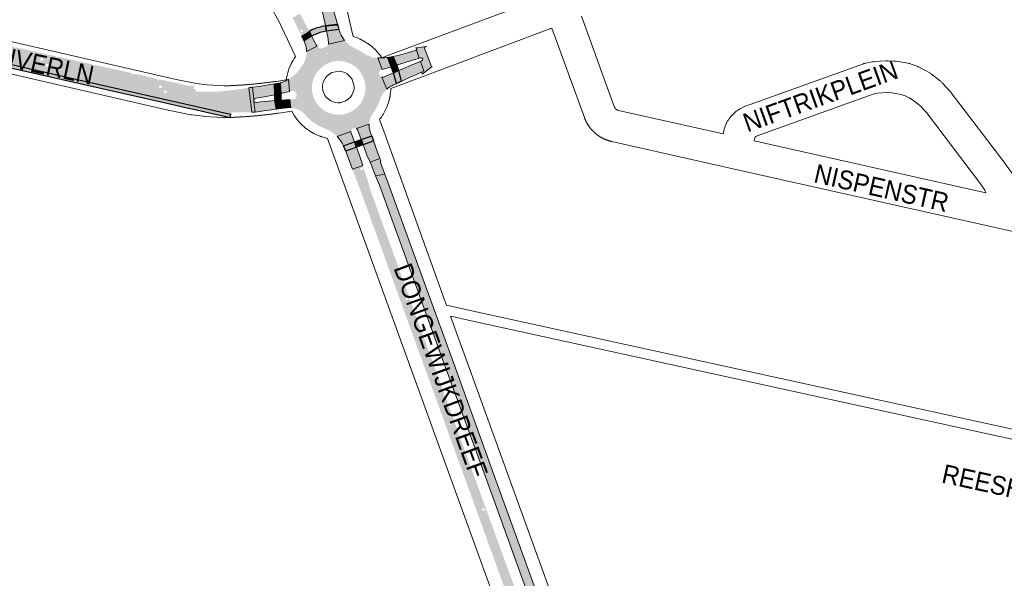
# Paper-space layout 'Layout1' of a CAD drawing. Header units: metres. Extents: x 123097 to 144122, y 392739 to 407589.
# Tile 56 of 256: x 127243 to 127646, y 399309 to 399538. Entities that reach past the tile are written whole.
import ezdxf
from ezdxf.enums import TextEntityAlignment as Align

# ---------------------------------------------------------------- set-up
doc = ezdxf.new("R2010")
doc.units = ezdxf.units.M
doc.header["$MEASUREMENT"] = 0
for name, color, linetype, lineweight in [('gs-anno-wegen algemeen tekst', 7, 'Continuous', 0), ('gs-knt-aanvullende hoofdweg', 7, 'Continuous', 0), ('gs-knt-paden', 7, 'Continuous', 0), ('gs-knt-wegen algemeen', 7, 'Continuous', 0), ('ir-ARC-asfalt-hoofdwegen-te inspecteren', 5, 'Continuous', 0), ('ir-ARC-fietspaden naastliggend- te inspecteren', 1, 'Continuous', 0)]:
    doc.layers.add(name, color=color, linetype=linetype, lineweight=lineweight)
doc.styles.add('Style-Arial', font='arial.ttf')

psp = doc.layouts.get("Layout1")

# ---------------------------------------------------------------- hatches: boundary and pattern name
at = {"layer": 'ir-ARC-asfalt-hoofdwegen-te inspecteren', "linetype": 'Continuous', "lineweight": 13, "extrusion": (0, 0, -1)}
for points in [[(-127368.467, 399535.407), (-127368.173, 399536.763), (-127367.366, 399540.33), (-127366.939, 399542.496), (-127371.289, 399543.535), (-127371.767, 399541.608), (-127372.846, 399537.887), (-127373.363, 399535.979)], [(-127402.08, 399524.273), (-127405.59, 399525.379), (-127405.724, 399525.454), (-127406.891, 399522.066), (-127403.231, 399520.995), (-127399.38, 399519.816), (-127397.624, 399519.245), (-127396.092, 399522.746), (-127398.21, 399523.19)], [(-127394.021, 399522.359), (-127395.403, 399518.549), (-127391.701, 399517.44), (-127389.94, 399522.177), (-127392.742, 399522.237), (-127393.789, 399522.316)], [(-127403.862, 399519.304), (-127407.334, 399520.799), (-127408.699, 399516.92), (-127407.513, 399516.284), (-127405.311, 399515.282), (-127401.615, 399513.572), (-127399.53, 399512.579), (-127398.368, 399516.991), (-127400.211, 399517.743)], [(-127337.504, 399510.026), (-127338.246, 399510.136), (-127338.246, 399510.137), (-127338.648, 399510.195), (-127339.14, 399505.07), (-127339.087, 399504.896), (-127339.067, 399504.715), (-127339.122, 399504.552), (-127339.204, 399504.401), (-127339.626, 399500.002), (-127338.344, 399499.933), (-127337.042, 399509.963), (-127337.504, 399510.03)], [(-127353.931, 399505.222), (-127354.276, 399501.814), (-127353.562, 399501.833), (-127352.849, 399501.795), (-127350.481, 399501.545), (-127350.205, 399504.966)], [(-127389.809, 399483.656), (-127390.78, 399480.97), (-127386.717, 399479.483), (-127385.462, 399482.441), (-127384.284, 399485.525), (-127383.865, 399486.614), (-127387.878, 399488.08), (-127388.149, 399488.251)], [(-127381.153, 399485.611), (-127381.538, 399484.513), (-127382.688, 399481.385), (-127383.708, 399478.202), (-127379.518, 399476.688), (-127378.467, 399479.528), (-127376.959, 399483.592), (-127376.803, 399483.966)], [(-127386.717, 399479.483), (-127390.78, 399480.97), (-127391.153, 399479.939), (-127391.199, 399479.811), (-127390.935, 399479.716), (-127392.78, 399474.585), (-127389.025, 399473.895), (-127387.126, 399478.493)]]:
    psp.add_hatch(color=5, dxfattribs=at).paths.add_polyline_path(points, flags=0)
at = {"layer": 'ir-ARC-asfalt-hoofdwegen-te inspecteren', "linetype": 'Continuous', "lineweight": 13}
h = psp.add_hatch(color=5, dxfattribs=at)
h.paths.add_polyline_path([(127330.661, 399499.945, 0.4326718), (127330.145, 399499.414), (127330.081, 399499.058), (127267.556, 399513.193), (127226.696, 399522.568), (127178.131, 399533.54), (127176.624, 399539.588), (127180.156, 399538.825), (127232.214, 399526.901), (127292.3, 399513.334), (127304.354, 399510.795), (127310.826, 399509.737), (127314.195, 399509.441), (127314.688, 399509.428), (127315.304, 399509.412), (127315.316, 399509.214, 0.2869852), (127315.281, 399508.675, 0.2856238), (127315.749, 399508.406, 0.0390853), (127329.129, 399508.817), (127329.13, 399508.813), (127329.872, 399508.919), (127329.872, 399508.921), (127337.042, 399509.963), (127338.344, 399499.933), (127338.282, 399499.93), (127338.281, 399499.936), (127337.907, 399499.91), (127337.338, 399499.877), (127335.191, 399499.859)])
h.paths.add_polyline_path([(127301.27, 399509.82), (127300.295, 399510.041), (127300.516, 399511.016), (127301.491, 399510.795)], flags=16)
h.paths.add_polyline_path([(127201.773, 399532.265), (127200.8, 399532.496), (127201.031, 399533.469), (127202.004, 399533.238)], flags=16)
h.paths.add_polyline_path([(127206.51, 399529.15), (127205.529, 399529.347), (127205.726, 399530.328), (127206.707, 399530.131)], flags=16)
h.paths.add_polyline_path([(127252.7, 399520.932), (127251.725, 399521.153), (127251.946, 399522.128), (127252.921, 399521.907)], flags=16)
h.paths.add_polyline_path([(127254.872, 399518.518), (127253.897, 399518.739), (127254.118, 399519.714), (127255.093, 399519.493)], flags=16)
h.paths.add_polyline_path([(127303.286, 399507.727), (127302.311, 399507.948), (127302.532, 399508.923), (127303.507, 399508.702)], flags=16)
h.paths.add_polyline_path([(127235.78, 399523.048), (127235.348, 399523.402), (127235.891, 399523.535), (127236.323, 399523.181)], flags=16)
at = {"layer": 'ir-ARC-asfalt-hoofdwegen-te inspecteren', "linetype": 'Continuous', "lineweight": 13, "extrusion": (0, 0, -1)}
h = psp.add_hatch(color=5, dxfattribs=at)
h.paths.add_polyline_path([(-127358.769, 399531.136), (-127361.784, 399533.112), (-127361.155, 399534.323), (-127359.583, 399537.405), (-127358.062, 399540.273), (-127354.999, 399538.673), (-127356.518, 399535.626), (-127357.916, 399532.867)])
h.paths.add_polyline_path([(-127359.319, 399532.817), (-127359.319, 399533.817), (-127358.319, 399533.817), (-127358.319, 399532.817)], flags=16)
at = {"layer": 'ir-ARC-asfalt-hoofdwegen-te inspecteren', "linetype": 'Continuous', "lineweight": 13}
for points in [[(127360.771, 399524.85, 0.0843505), (127360.145, 399528.023), (127359.733, 399529.026), (127359.698, 399529.173), (127362.815, 399531.038), (127364.193, 399528.393), (127364.709, 399527.531), (127365.055, 399527.018)], [(127369.756, 399528.548, 0.0322898), (127368.93, 399533.15), (127373.989, 399533.836), (127374.551, 399532.314, 0.0710148), (127376.326, 399529.391), (127369.676, 399527.789, 0.1054799)], [(127408.003, 399515.505, 0.8773298), (127407.513, 399516.284), (127408.699, 399516.92), (127407.334, 399520.799), (127407.737, 399520.972, 0.3080678), (127408.319, 399521.835, 0.3130404), (127407.264, 399522.175), (127406.891, 399522.066), (127405.724, 399525.454, 0.7394746), (127405.385, 399526.321), (127409.949, 399526.811), (127408.85, 399526.451), (127411.934, 399518.629), (127412.183, 399518.728)], [(127396.321, 399511.176, 0.0788407), (127393.565, 399509.355), (127391.604, 399514.383, 0.1680048), (127392.526, 399514.518), (127396.286, 399516.152), (127397.594, 399511.715), (127397.437, 399511.645)], [(127339.913, 399505.678, 0.2639107), (127339.14, 399505.07), (127338.648, 399510.195), (127341.127, 399510.562), (127347.629, 399511.526), (127347.691, 399507.075), (127346.358, 399506.792), (127341.893, 399506.002)], [(127351.005, 399512.3, 0.0407346), (127353.401, 399513.498), (127353.73, 399508.418), (127350.155, 399507.64), (127349.974, 399511.964)], [(127339.204, 399504.401, 0.2811523), (127340.138, 399503.964), (127342.13, 399504.176), (127346.571, 399504.6), (127347.781, 399504.74), (127348.439, 399501.224), (127342.321, 399500.328), (127340.643, 399500.098), (127339.626, 399500.002)], [(127473.173, 399252.731, 0.0605486), (127478.665, 399242.092), (127479.759, 399240.508), (127476.905, 399238.082), (127475.767, 399239.701, -0.0585091), (127469.371, 399252.782), (127458.87, 399281.909), (127434.352, 399349.521), (127417.511, 399395.891), (127401.813, 399439.247), (127390.591, 399470.111), (127389.025, 399473.895), (127392.78, 399474.585), (127394.626, 399469.455), (127405.161, 399440.435), (127420.996, 399397.097), (127437.662, 399350.838), (127458.446, 399293.615), (127459.888, 399289.578), (127471.728, 399256.621)]]:
    psp.add_hatch(color=5, dxfattribs=at).paths.add_polyline_path(points)
h = psp.add_hatch(color=5, dxfattribs=at)
h.paths.add_polyline_path([(127356.484, 399501.374, 0.0030635), (127356.381, 399501.408), (127356.104, 399501.5), (127356.102, 399501.493, 0.0528615), (127354.276, 399501.814), (127353.931, 399505.222), (127355.248, 399505.313, 0.4198003), (127356.7, 399506.888), (127356.558, 399507.555, 0.4343293), (127354.782, 399508.647), (127353.73, 399508.418), (127353.401, 399513.498, 0.0485397), (127355.956, 399515.407), (127356.213, 399515.63), (127356.206, 399515.639, 0.0602965), (127358.727, 399518.687), (127358.729, 399518.686), (127358.962, 399519.021, 0.1331831), (127360.729, 399523.701), (127360.738, 399523.701), (127360.757, 399524.047, 0.0039036), (127360.764, 399524.196), (127360.778, 399524.449), (127360.772, 399524.45, 0.0104703), (127360.771, 399524.85), (127365.055, 399527.018), (127365.148, 399526.88, 0.32246), (127367.188, 399526.149), (127368.652, 399526.681, 0.2166942), (127369.676, 399527.789), (127376.326, 399529.391, 0.0242005), (127377.103, 399528.531), (127377.096, 399528.524), (127377.306, 399528.332, 0.0793133), (127380.41, 399526.183, -0.053555), (127384.306, 399523.981, 0.0778625), (127387.27, 399522.593), (127387.267, 399522.58), (127387.997, 399522.408), (127387.997, 399522.409, 0.0463635), (127389.94, 399522.177), (127391.701, 399517.44), (127391.406, 399517.352, 0.3952346), (127390.451, 399515.578), (127390.622, 399515.101, 0.2245881), (127391.604, 399514.383), (127393.565, 399509.355, 0.0189415), (127392.999, 399508.795), (127392.995, 399508.799), (127392.499, 399508.235), (127392.506, 399508.23, 0.0897636), (127390.701, 399504.948, -0.0348), (127389.583, 399502.23), (127389.321, 399501.725), (127389.324, 399501.724, -0.035411), (127387.742, 399499.186, 0.0676183), (127386.769, 399497.219), (127386.757, 399497.223), (127386.655, 399496.85, 0.0046786), (127386.615, 399496.703), (127386.559, 399496.499), (127386.563, 399496.498, 0.0444154), (127386.357, 399495.068), (127381.181, 399493.282, 0.6080545), (127378.88, 399492.021), (127373.278, 399489.981, 0.0142174), (127372.702, 399490.536), (127372.705, 399490.54), (127372.513, 399490.706, 0.0036795), (127372.356, 399490.841), (127372.137, 399491.03), (127372.134, 399491.027, 0.0812239), (127368.199, 399493.297, -0.0556052), (127364.409, 399495.206), (127364.088, 399495.422), (127364.087, 399495.421, -0.0631713), (127360.479, 399498.612, 0.1307174), (127356.813, 399501.256), (127356.816, 399501.264)])
h.paths.add_polyline_path([(127369.094, 399523.623), (127368.54, 399523.703), (127368.937, 399524.097), (127369.49, 399524.017)], flags=16)
h.paths.add_polyline_path([(127377.371, 399499.505), (127378.597, 399500, 0.3691205), (127384.413, 399513.03, 0.4377497), (127369.985, 399520.222, 0.3358452), (127362.944, 399508.846, 0.2631603), (127369.108, 399500, 0.1529922), (127375.591, 399499.062), (127376.559, 399499.14), (127376.549, 399499.261, 0.0195725)], flags=16)
at = {"layer": 'ir-ARC-asfalt-hoofdwegen-te inspecteren', "linetype": 'Continuous', "lineweight": 13, "extrusion": (0, 0, -1)}
for points in [[(-127381.181, 399493.282), (-127386.357, 399495.068, -0.1000396), (-127386.825, 399491.869), (-127387.348, 399490.456), (-127387.405, 399490.3), (-127387.143, 399490.134), (-127383.086, 399488.775), (-127381.761, 399492.518, -0.1680608)], [(-127373.278, 399489.981), (-127378.88, 399492.021), (-127378.902, 399491.801), (-127378.956, 399491.586), (-127380.352, 399487.839), (-127375.86, 399486.233), (-127375.787, 399486.407), (-127375.327, 399487.314, -0.0602419)]]:
    psp.add_hatch(color=5, dxfattribs=at).paths.add_polyline_path(points)
at = {"layer": 'ir-ARC-asfalt-hoofdwegen-te inspecteren', "linetype": 'Continuous', "lineweight": 13}
h = psp.add_hatch(color=5, dxfattribs=at)
h.paths.add_polyline_path([(127466.128, 399250.27, 0.0197477), (127467.975, 399245.746), (127467.97, 399245.744), (127468.134, 399245.399, 0.0292841), (127471.554, 399239.014), (127472.731, 399237.235), (127473.872, 399235.527), (127470.632, 399232.737), (127469.227, 399234.863), (127468.843, 399235.425, -0.0506132), (127462.609, 399247.759), (127448.329, 399287.194), (127448.33, 399287.195), (127448.074, 399287.899), (127448.073, 399287.899), (127443.058, 399301.749), (127443.058, 399301.75), (127442.93, 399302.102), (127437.636, 399316.662), (127426.884, 399346.372), (127426.884, 399346.373), (127426.756, 399346.725), (127415.635, 399377.395), (127415.635, 399377.396), (127415.507, 399377.748), (127410.01, 399392.875), (127410.012, 399392.876), (127409.756, 399393.58), (127409.754, 399393.58), (127404.718, 399407.44), (127404.718, 399407.44), (127404.59, 399407.792), (127393.968, 399437.132), (127393.968, 399437.133), (127393.84, 399437.485), (127382.619, 399468.411), (127379.699, 399476.205), (127379.518, 399476.688), (127383.708, 399478.202), (127385.403, 399473.089), (127385.622, 399472.419), (127386.82, 399468.194), (127392.275, 399453.224), (127413.444, 399394.724), (127450.943, 399291.495), (127451.147, 399291.578), (127457.19, 399274.765), (127457.189, 399274.764), (127457.317, 399274.412), (127462.809, 399259.294), (127462.808, 399259.294), (127462.937, 399258.942)])
h.paths.add_polyline_path([(127464.747, 399247.434), (127464.747, 399248.434), (127465.747, 399248.434), (127465.747, 399247.434)], flags=16)
h.paths.add_polyline_path([(127448.76, 399292.01), (127448.76, 399293.01), (127449.76, 399293.01), (127449.76, 399292.01)], flags=16)
h.paths.add_polyline_path([(127382.808, 399476.241), (127382.808, 399477.241), (127383.808, 399477.241), (127383.808, 399476.241)], flags=16)
h.paths.add_polyline_path([(127401.456, 399423.259), (127401.456, 399424.259), (127402.456, 399424.259), (127402.456, 399423.259)], flags=16)
h.paths.add_polyline_path([(127419.138, 399372.048), (127419.138, 399373.048), (127420.138, 399373.048), (127420.138, 399372.048)], flags=16)
h.paths.add_polyline_path([(127432.666, 399336.731), (127432.666, 399337.731), (127433.666, 399337.731), (127433.666, 399336.731)], flags=16)
at = {"layer": 'ir-ARC-fietspaden naastliggend- te inspecteren', "linetype": 'Continuous', "lineweight": 30}
h = psp.add_hatch(color=1, dxfattribs=at)
h.paths.add_polyline_path([(127311.891, 399510.945, 0.029278), (127313.973, 399510.784), (127313.973, 399510.784), (127314.001, 399510.784, 0.0084229), (127314.602, 399510.784), (127314.688, 399509.428), (127314.195, 399509.441), (127310.826, 399509.737), (127304.354, 399510.795), (127292.3, 399513.334), (127232.214, 399526.901), (127180.156, 399538.825), (127176.624, 399539.588), (127176.238, 399541.135), (127185.464, 399539.079), (127185.457, 399539.049), (127186.189, 399538.883), (127186.196, 399538.915), (127196.699, 399536.574), (127196.682, 399536.499), (127197.414, 399536.333), (127197.431, 399536.411), (127209.823, 399533.649), (127209.796, 399533.531), (127210.528, 399533.365), (127210.555, 399533.486), (127224.994, 399530.268), (127224.955, 399530.097), (127225.687, 399529.931), (127225.726, 399530.105), (127241.094, 399526.679), (127241.043, 399526.457), (127241.775, 399526.291), (127241.826, 399526.516), (127258.188, 399522.869), (127258.125, 399522.592), (127258.857, 399522.426), (127258.92, 399522.706), (127273.303, 399519.5), (127273.229, 399519.176), (127273.961, 399519.01), (127274.035, 399519.337), (127289.44, 399515.903), (127289.356, 399515.534), (127290.088, 399515.368), (127290.172, 399515.74), (127310.219, 399511.272)])
h.paths.add_polyline_path([(127300.296, 399513.038), (127299.564, 399513.204), (127299.653, 399513.594), (127300.384, 399513.428)], flags=16)
at = {"layer": 'ir-ARC-fietspaden naastliggend- te inspecteren', "linetype": 'Continuous', "lineweight": 30, "extrusion": (0, 0, -1)}
psp.add_hatch(color=1, dxfattribs=at).paths.add_polyline_path([(-127363.637, 399531.551), (-127362.815, 399531.038), (-127361.784, 399533.112), (-127363.211, 399533.917, 0.0578297), (-127368.467, 399535.407), (-127368.93, 399533.15, -0.0838613)])
for points in [[(-127373.363, 399535.979), (-127373.989, 399533.836), (-127368.93, 399533.15), (-127368.467, 399535.407), (-127368.472, 399535.408), (-127368.487, 399535.336), (-127373.216, 399535.747), (-127373.18, 399535.958)], [(-127300.715, 399504.212), (-127299.984, 399504.378), (-127299.982, 399504.37), (-127240.185, 399517.923), (-127240.185, 399517.923), (-127239.454, 399518.089), (-127239.454, 399518.089), (-127224.093, 399521.57), (-127224.093, 399521.573), (-127223.362, 399521.739), (-127223.361, 399521.736), (-127208.972, 399524.998), (-127208.972, 399524.998), (-127208.241, 399525.164), (-127208.241, 399525.163), (-127195.812, 399527.98), (-127195.815, 399527.992), (-127195.084, 399528.158), (-127195.081, 399528.146), (-127184.618, 399530.518), (-127184.619, 399530.523), (-127183.888, 399530.689), (-127183.886, 399530.683), (-127178.541, 399531.895), (-127178.131, 399533.54), (-127226.696, 399522.568), (-127267.556, 399513.193), (-127329.588, 399499.169), (-127329.262, 399497.733), (-127328.976, 399497.798), (-127328.977, 399497.802), (-127328.246, 399497.968), (-127328.245, 399497.964), (-127319.26, 399500), (-127313.839, 399501.229), (-127313.84, 399501.232), (-127313.109, 399501.398), (-127313.108, 399501.394), (-127300.713, 399504.204)], [(-127361.784, 399533.112), (-127362.815, 399531.038), (-127359.698, 399529.173), (-127358.769, 399531.136), (-127358.782, 399531.144), (-127358.799, 399531.109), (-127361.821, 399532.9), (-127361.731, 399533.077)], [(-127376.803, 399483.966), (-127375.86, 399486.233), (-127380.352, 399487.839), (-127381.153, 399485.611), (-127378.377, 399484.561), (-127376.83, 399484.162), (-127376.899, 399484.002)], [(-127387.878, 399488.08), (-127383.865, 399486.614), (-127383.086, 399488.775), (-127387.143, 399490.134), (-127387.405, 399490.3), (-127388.149, 399488.251)]]:
    psp.add_hatch(color=1, dxfattribs=at).paths.add_polyline_path(points, flags=0)

# ---------------------------------------------------------------- linework, layer by layer
at = {"layer": 'gs-knt-aanvullende hoofdweg', "color": 7, "linetype": 'Continuous', "flags": 128}
for points in [[(127352.422, 399513.184), (127352.547, 399514.021), (127352.633, 399514.496), (127352.725, 399514.923), (127352.796, 399515.222), (127352.956, 399515.865), (127353.034, 399516.138), (127353.044, 399516.176), (127353.157, 399516.564), (127353.163, 399516.582), (127353.54, 399517.71), (127354.288, 399519.494), (127354.313, 399519.542), (127354.329, 399519.575), (127354.369, 399519.658), (127354.444, 399519.818), (127354.486, 399519.897), (127354.515, 399519.956), (127354.554, 399520.026), (127354.606, 399520.124), (127355.196, 399521.202), (127355.655, 399521.904), (127355.66, 399521.911), (127355.937, 399522.352), (127356.017, 399522.48), (127356.106, 399522.615), (127356.166, 399522.708), (127356.193, 399522.746), (127356.223, 399522.791), (127356.248, 399522.824), (127353.916, 399527.684), (127349.325, 399537.252), (127343.931, 399547.139)], [(127376.479, 399545.292), (127378.581, 399536.153), (127379.776, 399530.953), (127381.534, 399530.355), (127382.501, 399529.936), (127382.54, 399529.919), (127382.581, 399529.903), (127382.712, 399529.842), (127382.868, 399529.773), (127383.239, 399529.604), (127384.871, 399528.706), (127385.7, 399528.168), (127385.754, 399528.135), (127385.828, 399528.084), (127385.903, 399528.036), (127386.004, 399527.963), (127386.104, 399527.894), (127386.418, 399527.669), (127387.289, 399526.986), (127387.711, 399526.636), (127387.869, 399526.501), (127388.498, 399525.935), (127388.542, 399525.893), (127388.585, 399525.856), (127388.681, 399525.762), (127388.793, 399525.657), (127388.84, 399525.607), (127388.887, 399525.561), (127388.972, 399525.468), (127389.073, 399525.363), (127389.212, 399525.21), (127389.249, 399525.168), (127389.902, 399524.445), (127390.108, 399524.207), (127390.828, 399523.339), (127390.99, 399523.136), (127391.008, 399523.112), (127391.032, 399523.081), (127391.224, 399522.816), (127391.24, 399522.794), (127391.272, 399522.744), (127391.406, 399522.542), (127391.47, 399522.438), (127391.59, 399522.248)], [(127372.72, 399503.92), (127373.585, 399503.849), (127374.131, 399503.869), (127374.173, 399503.872), (127374.215, 399503.875), (127374.255, 399503.879), (127374.76, 399503.938), (127376.388, 399504.432), (127376.595, 399504.526), (127376.993, 399504.736), (127377.278, 399504.922), (127378.674, 399506.15), (127379.23, 399506.899), (127379.723, 399507.873), (127380.047, 399508.917), (127380.18, 399509.93), (127380.186, 399510.074), (127380.164, 399510.647), (127380.093, 399511.173), (127380.004, 399511.567), (127380, 399511.583), (127379.458, 399513.218), (127379.342, 399513.459), (127379.145, 399513.795), (127379.053, 399513.947), (127378.866, 399514.21), (127378.241, 399514.93), (127377.398, 399515.623), (127376.451, 399516.163), (127375.424, 399516.537), (127374.232, 399516.754), (127374.15, 399516.758), (127371.074, 399516.172), (127369.669, 399515.294), (127369.217, 399514.92), (127369.202, 399514.906), (127369.197, 399514.902), (127368.491, 399514.079), (127367.93, 399513.143), (127367.534, 399512.126), (127367.315, 399511.058), (127367.279, 399509.966), (127367.39, 399509.154), (127367.417, 399508.955), (127367.45, 399508.809), (127367.755, 399507.843), (127368.253, 399506.872), (127368.907, 399505.999), (127369.7, 399505.249), (127370.606, 399504.642), (127371.603, 399504.197), (127372.637, 399503.932), (127372.714, 399503.921), (127372.717, 399503.921), (127372.72, 399503.92)], [(127395.235, 399509.711), (127395.227, 399509.509), (127395.223, 399509.385), (127395.216, 399509.284), (127395.207, 399509.087), (127395.191, 399508.935), (127395.185, 399508.845), (127395.129, 399508.322), (127395.125, 399508.229), (127395.095, 399508.006), (127395.095, 399508.002), (127395.028, 399507.383), (127394.962, 399506.91), (127394.903, 399506.57), (127394.882, 399506.41), (127394.855, 399506.287), (127394.81, 399506.028), (127394.796, 399505.956), (127394.787, 399505.903), (127394.768, 399505.814), (127394.742, 399505.681), (127394.714, 399505.568), (127394.696, 399505.489), (127394.682, 399505.438), (127394.658, 399505.338), (127394.483, 399504.619), (127394.266, 399503.895), (127394.163, 399503.547), (127393.928, 399502.87), (127393.747, 399502.421), (127393.733, 399502.387), (127393.626, 399502.12), (127393.587, 399502.031), (127393.224, 399501.176), (127392.375, 399499.549), (127392.062, 399499.041), (127391.981, 399498.915), (127391.913, 399498.806), (127391.876, 399498.753), (127391.84, 399498.697), (127391.388, 399498.002), (127390.77, 399497.191), (127390.59, 399496.958)], [(127369.321, 399489.264), (127368.553, 399489.435), (127368.048, 399489.566), (127366.985, 399489.881), (127366.916, 399489.904), (127366.848, 399489.923), (127366.72, 399489.968), (127366.589, 399490.011), (127366.519, 399490.038), (127366.449, 399490.062), (127366.324, 399490.114), (127366.25, 399490.144), (127366.243, 399490.147), (127366.2, 399490.162), (127364.547, 399490.857), (127363.714, 399491.274), (127363.598, 399491.333), (127363.518, 399491.371), (127363.463, 399491.402), (127363.397, 399491.435), (127363.229, 399491.531), (127363.147, 399491.577), (127363.088, 399491.611), (127362.917, 399491.71), (127361.368, 399492.699), (127360.511, 399493.337), (127360.478, 399493.361), (127360.21, 399493.573), (127360.178, 399493.6), (127360.148, 399493.624), (127359.909, 399493.819), (127358.552, 399495.06), (127357.969, 399495.674), (127357.84, 399495.81), (127357.817, 399495.833), (127357.757, 399495.897), (127357.553, 399496.127), (127357.535, 399496.149), (127357.307, 399496.413), (127356.183, 399497.868), (127355.763, 399498.493), (127355.67, 399498.63), (127355.609, 399498.719), (127355.585, 399498.757), (127355.567, 399498.784), (127355.554, 399498.803), (127355.436, 399498.995), (127355.384, 399499.078), (127355.382, 399499.083), (127355.36, 399499.121), (127355.188, 399499.415), (127354.691, 399500.356)], [(127390.59, 399496.958), (127392.862, 399490.671), (127417.259, 399423.163), (127418.065, 399420.937)], [(127457.091, 399247.199), (127371.652, 399482.835), (127369.321, 399489.264)], [(127419.684, 399416.465), (127478.056, 399255.24)]]:
    psp.add_lwpolyline(points, dxfattribs=at)
at = {"layer": 'gs-knt-paden', "color": 7, "linetype": 'Continuous', "flags": 128}
for points in [[(127418.065, 399420.937), (127426.518, 399419.079), (127541.858, 399393.733), (127691.533, 399361.052), (127727.111, 399353.096), (127727.182, 399353.078), (127727.206, 399353.072), (127727.277, 399353.051), (127728.525, 399352.657), (127894.247, 399316.148)], [(127893.448, 399312.208), (127727.572, 399348.75), (127727.486, 399348.771), (127727.4, 399348.796), (127726.149, 399349.191), (127690.67, 399357.125), (127540.998, 399389.807), (127425.656, 399415.153), (127422.29, 399415.893), (127420.531, 399416.279), (127419.684, 399416.465)]]:
    psp.add_lwpolyline(points, dxfattribs=at)
at = {"layer": 'gs-knt-wegen algemeen', "color": 7, "linetype": 'Continuous', "flags": 128}
for points in [[(127391.59, 399522.248), (127394.708, 399523.415), (127455.584, 399546.194)], [(127473.315, 399539.238), (127486.712, 399502.255), (127486.726, 399502.218), (127486.74, 399502.182), (127486.755, 399502.146), (127486.77, 399502.11), (127486.786, 399502.074), (127486.803, 399502.039), (127486.82, 399502.004), (127486.837, 399501.969), (127486.855, 399501.934), (127486.874, 399501.9), (127486.893, 399501.866), (127486.912, 399501.832), (127486.933, 399501.799), (127486.953, 399501.766), (127486.975, 399501.733), (127486.996, 399501.701), (127487.019, 399501.669), (127487.041, 399501.637), (127487.065, 399501.606), (127487.088, 399501.575), (127487.112, 399501.544), (127487.137, 399501.514), (127487.162, 399501.484), (127487.188, 399501.455), (127487.214, 399501.425), (127487.24, 399501.397), (127487.267, 399501.369), (127487.295, 399501.341), (127487.323, 399501.313), (127487.351, 399501.287), (127487.38, 399501.26), (127487.409, 399501.234), (127487.438, 399501.209), (127487.468, 399501.184), (127487.495, 399501.161), (127487.498, 399501.159), (127487.501, 399501.157), (127487.529, 399501.135), (127487.56, 399501.111), (127487.591, 399501.088), (127487.623, 399501.065), (127487.655, 399501.043), (127487.688, 399501.021), (127487.721, 399501), (127487.754, 399500.98), (127487.787, 399500.96), (127487.821, 399500.94), (127487.855, 399500.921), (127487.889, 399500.902), (127487.924, 399500.885), (127487.959, 399500.867), (127487.994, 399500.85), (127488.03, 399500.834), (127488.065, 399500.818), (127488.101, 399500.803), (127488.137, 399500.788), (127488.174, 399500.774), (127488.21, 399500.761), (127488.247, 399500.748), (127488.284, 399500.735), (127488.321, 399500.723), (127488.359, 399500.712), (127488.396, 399500.702), (127488.434, 399500.692), (127488.472, 399500.682), (127488.51, 399500.673), (127531.237, 399491.096)], [(127204.485, 399537.041), (127307.377, 399513.426), (127315.684, 399511.764), (127319.988, 399511.227), (127327.066, 399510.755), (127327.398, 399510.765), (127327.728, 399510.775), (127328.061, 399510.786), (127328.391, 399510.798), (127328.724, 399510.81), (127329.054, 399510.823), (127329.387, 399510.836), (127329.717, 399510.85), (127330.05, 399510.865), (127330.38, 399510.88), (127330.712, 399510.896), (127331.043, 399510.912), (127331.375, 399510.929), (127331.705, 399510.946), (127332.038, 399510.965), (127332.368, 399510.983), (127332.7, 399511.003), (127333.03, 399511.023), (127333.362, 399511.043), (127333.692, 399511.064), (127334.024, 399511.086), (127334.354, 399511.108), (127334.686, 399511.131), (127335.016, 399511.155), (127335.348, 399511.179), (127335.678, 399511.204), (127336.01, 399511.229), (127336.339, 399511.255), (127336.671, 399511.282), (127337.001, 399511.309), (127337.332, 399511.336), (127337.662, 399511.365), (127337.993, 399511.394), (127338.323, 399511.423), (127338.654, 399511.453), (127338.983, 399511.484), (127339.315, 399511.515), (127339.644, 399511.547), (127339.975, 399511.58), (127340.304, 399511.613), (127340.635, 399511.647), (127340.964, 399511.681), (127341.295, 399511.716), (127341.624, 399511.751), (127341.955, 399511.787), (127342.283, 399511.824), (127342.614, 399511.861), (127342.943, 399511.899), (127343.273, 399511.937), (127343.602, 399511.976), (127343.932, 399512.016), (127344.26, 399512.056), (127344.59, 399512.097), (127344.919, 399512.138), (127345.249, 399512.181), (127345.577, 399512.223), (127345.906, 399512.266), (127346.234, 399512.31), (127346.564, 399512.355), (127346.892, 399512.399), (127347.221, 399512.445), (127347.549, 399512.491), (127347.878, 399512.538), (127348.206, 399512.585), (127348.225, 399512.588), (127352.422, 399513.184)], [(127461.205, 399534.44), (127460.602, 399534.179), (127460.451, 399534.116), (127460.3, 399534.057), (127399.271, 399511.221), (127395.235, 399509.711)], [(127717.005, 399436.116), (127643.904, 399452.5), (127534.742, 399476.968), (127485.662, 399487.969), (127485.543, 399487.996), (127485.425, 399488.024), (127485.306, 399488.053), (127485.19, 399488.082), (127485.072, 399488.113), (127484.954, 399488.145), (127484.837, 399488.178), (127484.721, 399488.211), (127484.604, 399488.245), (127484.488, 399488.281), (127484.371, 399488.317), (127484.257, 399488.354), (127484.141, 399488.392), (127484.025, 399488.431), (127483.91, 399488.471), (127483.797, 399488.511), (127483.682, 399488.553), (127483.568, 399488.596), (127483.454, 399488.639), (127483.342, 399488.683), (127483.229, 399488.729), (127483.116, 399488.775), (127483.004, 399488.822), (127482.893, 399488.869), (127482.782, 399488.918), (127482.671, 399488.968), (127482.56, 399489.018), (127482.45, 399489.069), (127482.34, 399489.121), (127482.231, 399489.175), (127482.122, 399489.229), (127482.014, 399489.283), (127481.906, 399489.339), (127481.798, 399489.395), (127481.69, 399489.453), (127481.585, 399489.51), (127481.478, 399489.569), (127481.372, 399489.629), (127481.266, 399489.69), (127481.162, 399489.751), (127481.058, 399489.813), (127480.954, 399489.877), (127480.85, 399489.941), (127480.748, 399490.005), (127480.645, 399490.07), (127480.543, 399490.137), (127480.442, 399490.204), (127480.342, 399490.271), (127480.241, 399490.34), (127480.141, 399490.41), (127480.042, 399490.48), (127479.944, 399490.551), (127479.846, 399490.623), (127479.748, 399490.695), (127479.651, 399490.769), (127479.555, 399490.842), (127479.459, 399490.917), (127479.364, 399490.993), (127479.269, 399491.069), (127479.176, 399491.146), (127479.082, 399491.224), (127478.989, 399491.302), (127478.897, 399491.382), (127478.806, 399491.461), (127478.715, 399491.542), (127478.624, 399491.623), (127478.535, 399491.706), (127478.446, 399491.788), (127478.358, 399491.871), (127478.27, 399491.956), (127478.183, 399492.041), (127478.097, 399492.126), (127478.011, 399492.212), (127477.926, 399492.299), (127477.841, 399492.387), (127477.758, 399492.474), (127477.675, 399492.563), (127477.593, 399492.653), (127477.511, 399492.743), (127477.431, 399492.833), (127477.351, 399492.925), (127477.271, 399493.017), (127477.192, 399493.11), (127477.115, 399493.203), (127477.038, 399493.297), (127476.961, 399493.391), (127476.885, 399493.487), (127476.811, 399493.581), (127476.736, 399493.678), (127476.663, 399493.775), (127476.59, 399493.873), (127476.518, 399493.97), (127476.447, 399494.068), (127476.376, 399494.168), (127476.307, 399494.268), (127476.238, 399494.367), (127476.17, 399494.468), (127476.103, 399494.569), (127476.036, 399494.671), (127475.971, 399494.773), (127475.906, 399494.876), (127475.842, 399494.979), (127475.778, 399495.083), (127475.716, 399495.186), (127475.655, 399495.291), (127475.594, 399495.397), (127475.534, 399495.503), (127475.475, 399495.608), (127475.416, 399495.715), (127475.359, 399495.822), (127475.302, 399495.93), (127475.247, 399496.037), (127475.192, 399496.146), (127475.137, 399496.255), (127475.084, 399496.365), (127475.032, 399496.473), (127474.981, 399496.584), (127474.93, 399496.694), (127474.88, 399496.805), (127474.831, 399496.916), (127474.783, 399497.028), (127474.736, 399497.14), (127474.689, 399497.253), (127474.644, 399497.364), (127474.6, 399497.478), (127474.556, 399497.591), (127474.513, 399497.705), (127474.472, 399497.819), (127461.205, 399534.44)], [(127354.691, 399500.356), (127349.353, 399499.597), (127348.996, 399499.547), (127348.64, 399499.497), (127348.282, 399499.448), (127347.926, 399499.4), (127347.568, 399499.353), (127347.212, 399499.306), (127346.854, 399499.26), (127346.497, 399499.214), (127346.139, 399499.169), (127345.783, 399499.125), (127345.424, 399499.082), (127345.068, 399499.039), (127344.709, 399498.997), (127344.352, 399498.955), (127343.994, 399498.914), (127343.637, 399498.874), (127343.278, 399498.834), (127342.921, 399498.795), (127342.562, 399498.757), (127342.204, 399498.719), (127341.845, 399498.682), (127341.488, 399498.646), (127341.128, 399498.61), (127340.771, 399498.575), (127340.412, 399498.541), (127340.054, 399498.507), (127339.694, 399498.474), (127339.337, 399498.442), (127338.977, 399498.41), (127338.619, 399498.379), (127338.259, 399498.349), (127337.901, 399498.319), (127337.541, 399498.29), (127337.183, 399498.261), (127336.823, 399498.233), (127336.465, 399498.206), (127336.105, 399498.18), (127335.747, 399498.154), (127335.386, 399498.129), (127335.028, 399498.104), (127334.668, 399498.08), (127334.309, 399498.057), (127333.949, 399498.035), (127333.59, 399498.013), (127333.23, 399497.992), (127332.871, 399497.971), (127332.511, 399497.951), (127332.152, 399497.932), (127331.792, 399497.913), (127331.433, 399497.895), (127331.072, 399497.878), (127330.713, 399497.861), (127330.353, 399497.845), (127329.994, 399497.83), (127329.633, 399497.816), (127329.274, 399497.802), (127328.913, 399497.788), (127328.554, 399497.776), (127328.193, 399497.764), (127327.834, 399497.752), (127327.473, 399497.742), (127327.114, 399497.732), (127326.81, 399497.73), (127326.506, 399497.744), (127318.935, 399498.249), (127318.749, 399498.264), (127318.563, 399498.284), (127313.836, 399498.873), (127313.599, 399498.907), (127313.364, 399498.95), (127304.733, 399500.677), (127304.554, 399500.715), (127201.555, 399524.355)], [(127531.237, 399491.096), (127531.513, 399492.325), (127531.579, 399492.596), (127531.658, 399492.864), (127531.748, 399493.128), (127532.392, 399494.897), (127532.49, 399495.15), (127532.598, 399495.399), (127532.717, 399495.642), (127532.846, 399495.881), (127532.985, 399496.114), (127533.568, 399497.05), (127533.741, 399497.313), (127533.927, 399497.568), (127534.125, 399497.814), (127534.335, 399498.049), (127535.742, 399499.555), (127535.945, 399499.763), (127536.157, 399499.961), (127536.377, 399500.15), (127536.606, 399500.329), (127536.842, 399500.497), (127537.658, 399501.051), (127537.921, 399501.22), (127538.191, 399501.376), (127538.468, 399501.519), (127539.78, 399502.158), (127539.991, 399502.256), (127540.206, 399502.346), (127540.424, 399502.429), (127588.706, 399519.796), (127588.938, 399519.874), (127589.173, 399519.944), (127589.411, 399520.005), (127589.65, 399520.057), (127592.285, 399520.576), (127592.547, 399520.622), (127592.812, 399520.658), (127593.078, 399520.682), (127598.063, 399521.039), (127598.323, 399521.053), (127598.583, 399521.056), (127598.843, 399521.048), (127601.341, 399520.927), (127601.601, 399520.91), (127601.86, 399520.881), (127602.117, 399520.843), (127607.045, 399520.005), (127607.356, 399519.944), (127607.663, 399519.869), (127607.966, 399519.778), (127608.264, 399519.673), (127610.68, 399518.756), (127610.945, 399518.649), (127611.204, 399518.531), (127613.34, 399517.498), (127613.585, 399517.373), (127613.825, 399517.238), (127615.867, 399516.028), (127616.1, 399515.883), (127616.326, 399515.728), (127616.546, 399515.565), (127620.289, 399512.651), (127620.502, 399512.479), (127620.707, 399512.297), (127620.905, 399512.107), (127621.094, 399511.908), (127624.295, 399508.409), (127624.491, 399508.185)], [(127638.815, 399466.983), (127638.483, 399468.082), (127636.681, 399470.608), (127614.487, 399499.841), (127611.859, 399502.714), (127608.875, 399505.036), (127607.424, 399505.896), (127605.793, 399506.685), (127604.237, 399507.276), (127600.32, 399507.942), (127598.603, 399508.025), (127594.408, 399507.724), (127592.65, 399507.378), (127545.159, 399490.296), (127544.701, 399490.073), (127544.358, 399489.705), (127544.126, 399489.068), (127543.942, 399488.249)], [(127624.491, 399508.185), (127624.677, 399507.952), (127647.109, 399478.404), (127647.223, 399478.249), (127649.704, 399474.772), (127649.875, 399474.521), (127650.033, 399474.263), (127650.179, 399473.997), (127650.313, 399473.725), (127650.434, 399473.446), (127650.542, 399473.163), (127650.637, 399472.875), (127651.636, 399469.569), (127651.71, 399469.303), (127651.773, 399469.033), (127651.825, 399468.76), (127651.865, 399468.486), (127652.387, 399464.269), (127652.411, 399464.043), (127652.418, 399463.934)], [(127543.942, 399488.249), (127638.815, 399466.983)]]:
    psp.add_lwpolyline(points, dxfattribs=at)
at = {"layer": 'ir-ARC-asfalt-hoofdwegen-te inspecteren', "color": 5, "linetype": 'Continuous', "lineweight": 13}
for points in [[(127368.467, 399535.407), (127368.173, 399536.763), (127367.366, 399540.33), (127366.939, 399542.496), (127371.289, 399543.535), (127371.767, 399541.608), (127372.846, 399537.887), (127373.363, 399535.979)], [(127402.08, 399524.273), (127405.59, 399525.379), (127405.724, 399525.454), (127406.891, 399522.066), (127403.231, 399520.995), (127399.38, 399519.816), (127397.624, 399519.245), (127396.092, 399522.746), (127398.21, 399523.19)], [(127394.021, 399522.359), (127395.403, 399518.549), (127391.701, 399517.44), (127389.94, 399522.177), (127392.742, 399522.237), (127393.789, 399522.316)], [(127403.862, 399519.304), (127407.334, 399520.799), (127408.699, 399516.92), (127407.513, 399516.284), (127405.311, 399515.282), (127401.615, 399513.572), (127399.53, 399512.579), (127398.368, 399516.991), (127400.211, 399517.743)], [(127337.504, 399510.026), (127338.246, 399510.136), (127338.246, 399510.137), (127338.648, 399510.195), (127339.14, 399505.07), (127339.087, 399504.896), (127339.067, 399504.715), (127339.122, 399504.552), (127339.204, 399504.401), (127339.626, 399500.002), (127338.344, 399499.933), (127337.042, 399509.963), (127337.504, 399510.03)], [(127353.931, 399505.222), (127354.276, 399501.814), (127353.562, 399501.833), (127352.849, 399501.795), (127350.481, 399501.545), (127350.205, 399504.966)], [(127389.809, 399483.656), (127390.78, 399480.97), (127386.717, 399479.483), (127385.462, 399482.441), (127384.284, 399485.525), (127383.865, 399486.614), (127387.878, 399488.08), (127388.149, 399488.251)], [(127381.153, 399485.611), (127381.538, 399484.513), (127382.688, 399481.385), (127383.708, 399478.202), (127379.518, 399476.688), (127378.467, 399479.528), (127376.959, 399483.592), (127376.803, 399483.966)], [(127386.717, 399479.483), (127390.78, 399480.97), (127391.153, 399479.939), (127391.199, 399479.811), (127390.935, 399479.716), (127392.78, 399474.585), (127389.025, 399473.895), (127387.126, 399478.493)]]:
    psp.add_lwpolyline(points, close=True, dxfattribs=at)
for points in [[(127360.771, 399524.85, 0.0843505), (127360.145, 399528.023), (127359.733, 399529.026), (127359.698, 399529.173), (127362.815, 399531.038), (127364.193, 399528.393), (127364.709, 399527.531), (127365.055, 399527.018)], [(127369.756, 399528.548, 0.0322898), (127368.93, 399533.15), (127373.989, 399533.836), (127374.551, 399532.314, 0.0710148), (127376.326, 399529.391), (127369.676, 399527.789, 0.1054799)], [(127408.003, 399515.505, 0.8773298), (127407.513, 399516.284), (127408.699, 399516.92), (127407.334, 399520.799), (127407.737, 399520.972, 0.3080678), (127408.319, 399521.835, 0.3130404), (127407.264, 399522.175), (127406.891, 399522.066), (127405.724, 399525.454, 0.7394746), (127405.385, 399526.321), (127409.949, 399526.811), (127408.85, 399526.451), (127411.934, 399518.629), (127412.183, 399518.728)], [(127396.321, 399511.176, 0.0788407), (127393.565, 399509.355), (127391.604, 399514.383, 0.1680048), (127392.526, 399514.518), (127396.286, 399516.152), (127397.594, 399511.715), (127397.437, 399511.645)], [(127339.913, 399505.678, 0.2639107), (127339.14, 399505.07), (127338.648, 399510.195), (127341.127, 399510.562), (127347.629, 399511.526), (127347.691, 399507.075), (127346.358, 399506.792), (127341.893, 399506.002)], [(127351.005, 399512.3, 0.0407346), (127353.401, 399513.498), (127353.73, 399508.418), (127350.155, 399507.64), (127349.974, 399511.964)], [(127339.204, 399504.401, 0.2811523), (127340.138, 399503.964), (127342.13, 399504.176), (127346.571, 399504.6), (127347.781, 399504.74), (127348.439, 399501.224), (127342.321, 399500.328), (127340.643, 399500.098), (127339.626, 399500.002)], [(127381.181, 399493.282), (127386.357, 399495.068, 0.1000396), (127386.825, 399491.869), (127387.348, 399490.456), (127387.405, 399490.3), (127387.143, 399490.134), (127383.086, 399488.775), (127381.761, 399492.518, 0.1680608)], [(127373.278, 399489.981), (127378.88, 399492.021), (127378.902, 399491.801), (127378.956, 399491.586), (127380.352, 399487.839), (127375.86, 399486.233), (127375.787, 399486.407), (127375.327, 399487.314, 0.0602419)], [(127473.173, 399252.731, 0.0605486), (127478.665, 399242.092), (127479.759, 399240.508), (127476.905, 399238.082), (127475.767, 399239.701, -0.0585091), (127469.371, 399252.782), (127458.87, 399281.909), (127434.352, 399349.521), (127417.511, 399395.891), (127401.813, 399439.247), (127390.591, 399470.111), (127389.025, 399473.895), (127392.78, 399474.585), (127394.626, 399469.455), (127405.161, 399440.435), (127420.996, 399397.097), (127437.662, 399350.838), (127458.446, 399293.615), (127459.888, 399289.578), (127471.728, 399256.621)]]:
    psp.add_lwpolyline(points, format="xyb", close=True, dxfattribs=at)
at = {"layer": 'ir-ARC-fietspaden naastliggend- te inspecteren', "color": 1, "linetype": 'Continuous', "lineweight": 30}
psp.add_lwpolyline([(127363.637, 399531.551), (127362.815, 399531.038), (127361.784, 399533.112), (127363.211, 399533.917, -0.0578297), (127368.467, 399535.407), (127368.93, 399533.15, 0.0838613)], format="xyb", close=True, dxfattribs=at)
for points in [[(127373.363, 399535.979), (127373.989, 399533.836), (127368.93, 399533.15), (127368.467, 399535.407), (127368.472, 399535.408), (127368.487, 399535.336), (127373.216, 399535.747), (127373.18, 399535.958)], [(127361.784, 399533.112), (127362.815, 399531.038), (127359.698, 399529.173), (127358.769, 399531.136), (127358.782, 399531.144), (127358.799, 399531.109), (127361.821, 399532.9), (127361.731, 399533.077)], [(127396.092, 399522.746), (127397.624, 399519.245), (127395.403, 399518.549), (127394.021, 399522.359)], [(127395.403, 399518.549), (127397.624, 399519.245), (127398.368, 399516.991), (127396.286, 399516.152)], [(127398.368, 399516.991), (127399.53, 399512.579), (127397.594, 399511.715), (127396.286, 399516.152)], [(127349.974, 399511.964), (127350.155, 399507.64), (127347.691, 399507.075), (127347.629, 399511.526)], [(127347.691, 399507.075), (127350.155, 399507.64), (127350.205, 399504.966), (127347.781, 399504.74)], [(127347.781, 399504.74), (127350.205, 399504.966), (127350.481, 399501.545), (127348.439, 399501.224)], [(127376.803, 399483.966), (127375.86, 399486.233), (127380.352, 399487.839), (127381.153, 399485.611), (127378.377, 399484.561), (127376.83, 399484.162), (127376.899, 399484.002)], [(127383.086, 399488.775), (127383.865, 399486.614), (127381.153, 399485.611), (127380.352, 399487.839)], [(127387.878, 399488.08), (127383.865, 399486.614), (127383.086, 399488.775), (127387.143, 399490.134), (127387.405, 399490.3), (127388.149, 399488.251)]]:
    psp.add_lwpolyline(points, close=True, dxfattribs=at)
psp.add_lwpolyline([(127226.696, 399522.568), (127267.556, 399513.193), (127329.588, 399499.169), (127329.262, 399497.733), (127328.976, 399497.798), (127328.977, 399497.802), (127328.246, 399497.968), (127328.245, 399497.964), (127319.26, 399500), (127313.839, 399501.229), (127313.84, 399501.232), (127313.109, 399501.398), (127313.108, 399501.394), (127300.713, 399504.204), (127300.715, 399504.212), (127299.984, 399504.378), (127299.982, 399504.37), (127240.185, 399517.923)], dxfattribs=at)
at = {"layer": 'ir-ARC-fietspaden naastliggend- te inspecteren', "color": 1, "linetype": 'Continuous', "lineweight": 30, "extrusion": (0, 0, -1)}
for points in [[(-127396.092, 399522.746), (-127397.624, 399519.245), (-127394.021, 399522.359), (-127395.403, 399518.549)], [(-127349.974, 399511.964), (-127350.155, 399507.64), (-127347.629, 399511.526), (-127347.691, 399507.075)], [(-127347.691, 399507.075), (-127350.155, 399507.64), (-127347.781, 399504.74), (-127350.205, 399504.966)], [(-127383.086, 399488.775), (-127383.865, 399486.614), (-127380.352, 399487.839), (-127381.153, 399485.611)]]:
    psp.add_solid(points, dxfattribs=at)
at = {"layer": 'ir-ARC-fietspaden naastliggend- te inspecteren', "color": 1, "linetype": 'Continuous', "lineweight": 30}
for points in [[(127395.403, 399518.549), (127397.624, 399519.245), (127396.286, 399516.152), (127398.368, 399516.991)], [(127398.368, 399516.991), (127399.53, 399512.579), (127396.286, 399516.152), (127397.594, 399511.715)], [(127347.781, 399504.74), (127350.205, 399504.966), (127348.439, 399501.224), (127350.481, 399501.545)]]:
    psp.add_solid(points, dxfattribs=at)

# ---------------------------------------------------------------- texts
at = {"layer": 'gs-anno-wegen algemeen tekst', "color": 7, "style": 'Style-Arial', "width": 0.909091}
for s, rotation, p in [('REUVERLN', 347.86279, (127247.43, 399520.532)), ('NIFTRIKPLEIN', 19.78362, (127571.126, 399506.508)), ('NISPENSTR', 347.25002, (127596.15, 399468.95)), ('DONGEWIJKDREEF', 290.05024, (127415.693, 399394.163)), ('REESHOFPARK', 347.6827, (127657.274, 399344.292))]:
    psp.add_text(s, height=7.7, rotation=rotation, dxfattribs=at).set_placement(p, align=Align.MIDDLE_CENTER)

doc.saveas('drawing.dxf')
